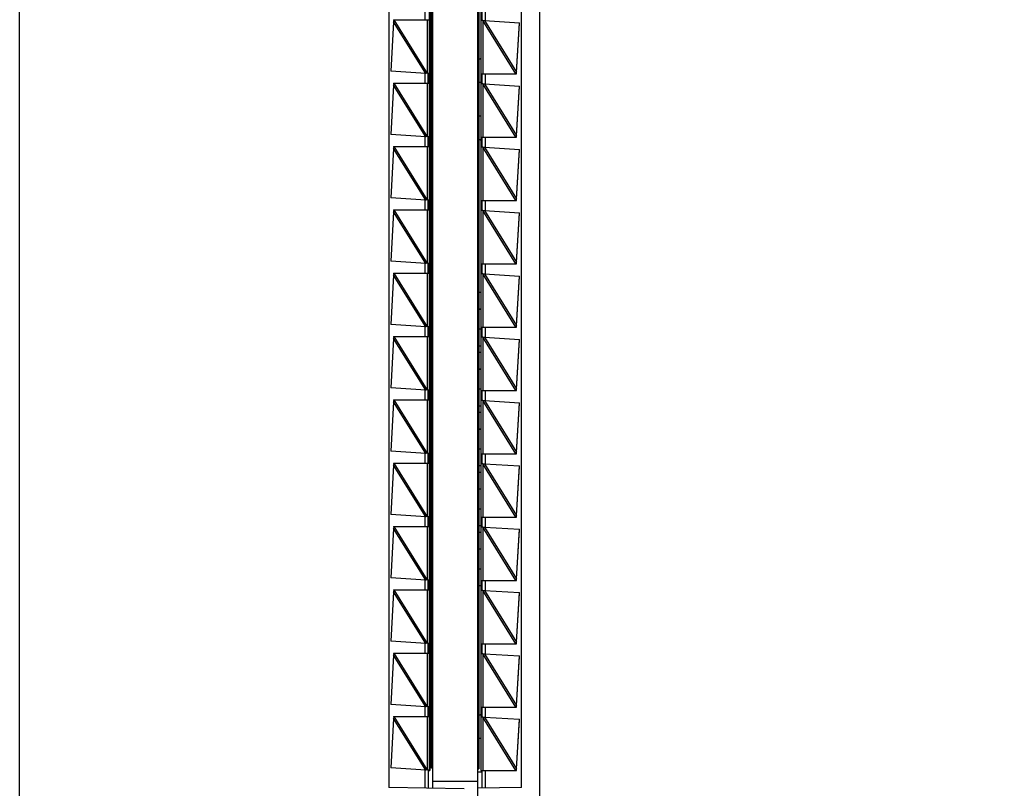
# Model space of a CAD drawing. Header units: inches. Extents: x 0 to 22, y 0 to 17.
# Tile 14 of 20: x 16.2 to 17.7, y 6.5 to 7.7. Entities that reach past the tile are written whole.
import ezdxf

# ---------------------------------------------------------------- set-up
doc = ezdxf.new("R2010")
doc.units = ezdxf.units.IN
doc.header["$LTSCALE"] = 1.21
doc.header["$MEASUREMENT"] = 0
doc.layers.get('0').update_dxf_attribs({"linetype": 'CONTINUOUS'})
doc.layers.add('DIMENSIONS', color=7, linetype='CONTINUOUS')
doc.styles.get("Standard").update_dxf_attribs({"font": 'txt', "width": 0.8})
doc.dimstyles.new('DIMSTYLE_2', dxfattribs={"dimtxt": 0.125, "dimasz": 0.18, "dimexe": 0.18, "dimexo": 0.0625, "dimgap": 0.09, "dimtad": 0, "dimtih": 1, "dimtoh": 1, "dimdec": 3, "dimzin": 4, "dimdsep": 46, "dimtxsty": 'STANDARD', "dimblk": '_FILLED', "dimblk1": '_FILLED', "dimblk2": '_FILLED', "dimcen": 0.09, "dimadec": 0, "dimazin": 0, "dimtp": 0.01, "dimtm": 0.01, "dimtfac": 1, "dimtdec": 3, "dimtofl": 0, "dimtmove": 0, "dimatfit": 3, "dimldrblk": '_FILLED', "dimfxl": 1, "dimtolj": 1, "dimtzin": 4, "dimarcsym": 0})

# ---------------------------------------------------------------- blocks, each defined once
blk = doc.blocks.new('*D3')
at = {"layer": 'DIMENSIONS', "color": 2, "linetype": 'CONTINUOUS'}
blk.add_line((16.5436, 10.6407), (17.6885, 10.6407), dxfattribs=at)
at = {"layer": 'DIMENSIONS', "color": 2, "linetype": 'CONTINUOUS', "insert": (17.751, 10.7032), "char_height": 0.125, "width": 1.425, "attachment_point": 1, "line_spacing_factor": 0.9}
blk.add_mtext('4.822{\\Ftxt.shx;\\W1.000000;\\H0.125000; }[122.48]', dxfattribs=at)
blk = doc.blocks.new('_FILLED')
at = {"color": 0, "linetype": 'BYBLOCK'}
blk.add_solid([(0, 0), (-1, 0.1736), (-1, -0.1736)], dxfattribs=at)
blk = doc.blocks.new('*D5')
at = {"layer": 'DIMENSIONS', "color": 2, "linetype": 'CONTINUOUS'}
blk.add_line((16.356, 10.8283), (16.356, 11.4502), dxfattribs=at)
at = {"layer": 'DIMENSIONS', "color": 2, "linetype": 'CONTINUOUS', "insert": (16.2935, 11.5127), "char_height": 0.125, "width": 1.225, "attachment_point": 1, "rotation": 90, "line_spacing_factor": 0.9}
blk.add_mtext('.502{\\Ftxt.shx;\\W1.000000;\\H0.125000; }[12.75]', dxfattribs=at)

msp = doc.modelspace()

# ---------------------------------------------------------------- linework, layer by layer
at = {"color": 7, "linetype": 'CONTINUOUS'}
for p, q in [((16.221, 5.8239), (16.221, 10.6354)), ((17.001, 10.6354), (17.001, 5.8239)), ((16.908, 10.0092), (16.908, 6.4502)), ((16.841, 6.5002), (16.841, 9.9592)), ((16.775, 9.958), (16.775, 6.5013)), ((16.974, 6.5013), (16.974, 9.958)), ((16.8367, 9.9327), (16.8367, 6.5267)), ((16.839, 6.5302), (16.839, 9.9302)), ((16.91, 9.9292), (16.91, 6.5292)), ((16.913, 9.9327), (16.913, 6.5267)), ((16.834, 7.6527), (16.834, 7.6536)), ((16.915, 7.6517), (16.915, 7.6667)), ((16.7822, 7.6498), (16.7778, 7.5758)), ((16.7821, 7.6527), (16.836, 7.6527)), ((16.7821, 7.6527), (16.7823, 7.6506)), ((16.7829, 7.6527), (16.7822, 7.6498)), ((16.7823, 7.6501), (16.7822, 7.6498)), ((16.8367, 7.6482), (16.839, 7.6482)), ((16.916, 7.6517), (16.913, 7.6517)), ((16.916, 7.6517), (16.9183, 7.652)), ((16.9183, 7.652), (16.9712, 7.6486)), ((16.9663, 7.5745), (16.9712, 7.6486)), ((16.9663, 7.5741), (16.9711, 7.648)), ((16.91, 7.5933), (16.913, 7.5953)), ((16.8306, 7.5723), (16.7778, 7.5758)), ((16.8329, 7.5727), (16.8306, 7.5723)), ((16.8329, 7.5727), (16.836, 7.5727)), ((16.834, 7.5718), (16.834, 7.5727)), ((16.834, 7.5586), (16.834, 7.5718)), ((16.834, 7.5717), (16.834, 7.5586)), ((16.913, 7.5717), (16.9665, 7.5717)), ((16.915, 7.5567), (16.915, 7.5717)), ((16.9656, 7.5717), (16.9663, 7.5745)), ((16.9663, 7.574), (16.9663, 7.5741)), ((16.9663, 7.5738), (16.9663, 7.574)), ((16.9665, 7.5717), (16.9663, 7.5738)), ((16.7822, 7.5548), (16.7778, 7.4808)), ((16.7821, 7.5577), (16.836, 7.5577)), ((16.7821, 7.5577), (16.7823, 7.5556)), ((16.7829, 7.5577), (16.7822, 7.5548)), ((16.7823, 7.5551), (16.7822, 7.5548)), ((16.834, 7.5577), (16.834, 7.5586)), ((16.913, 7.5587), (16.91, 7.5587)), ((16.916, 7.5567), (16.913, 7.5567)), ((16.916, 7.5567), (16.9183, 7.557)), ((16.9183, 7.557), (16.9712, 7.5536)), ((16.9663, 7.4795), (16.9712, 7.5536)), ((16.9663, 7.4791), (16.9711, 7.553)), ((16.91, 7.5087), (16.913, 7.5087)), ((16.8306, 7.4773), (16.7778, 7.4808)), ((16.8329, 7.4777), (16.8306, 7.4773)), ((16.8329, 7.4777), (16.836, 7.4777)), ((16.834, 7.4768), (16.834, 7.4777)), ((16.834, 7.4636), (16.834, 7.4768)), ((16.834, 7.4767), (16.834, 7.4636)), ((16.913, 7.4767), (16.9665, 7.4767)), ((16.915, 7.4617), (16.915, 7.4767)), ((16.9656, 7.4767), (16.9663, 7.4795)), ((16.9663, 7.479), (16.9663, 7.4791)), ((16.9663, 7.4788), (16.9663, 7.479)), ((16.9665, 7.4767), (16.9663, 7.4788)), ((16.7821, 7.4627), (16.836, 7.4627)), ((16.7821, 7.4627), (16.7823, 7.4606)), ((16.7829, 7.4627), (16.7822, 7.4598)), ((16.834, 7.4627), (16.834, 7.4636)), ((16.913, 7.4721), (16.91, 7.474)), ((16.916, 7.4617), (16.913, 7.4617)), ((16.916, 7.4617), (16.9183, 7.462)), ((16.9183, 7.462), (16.9712, 7.4586)), ((16.7822, 7.4598), (16.7778, 7.3858)), ((16.7823, 7.4601), (16.7822, 7.4598)), ((16.9663, 7.3845), (16.9712, 7.4586)), ((16.9663, 7.3841), (16.9711, 7.458)), ((16.8306, 7.3823), (16.7778, 7.3858)), ((16.8329, 7.3827), (16.8306, 7.3823)), ((16.8329, 7.3827), (16.836, 7.3827)), ((16.834, 7.3818), (16.834, 7.3827)), ((16.834, 7.3686), (16.834, 7.3818)), ((16.834, 7.3817), (16.834, 7.3686)), ((16.913, 7.3817), (16.9665, 7.3817)), ((16.915, 7.3667), (16.915, 7.3817)), ((16.9656, 7.3817), (16.9663, 7.3845)), ((16.9663, 7.384), (16.9663, 7.3841)), ((16.9663, 7.3838), (16.9663, 7.384)), ((16.9665, 7.3817), (16.9663, 7.3838)), ((16.7822, 7.3648), (16.7778, 7.2908)), ((16.7821, 7.3677), (16.836, 7.3677)), ((16.7821, 7.3677), (16.7823, 7.3656)), ((16.7829, 7.3677), (16.7822, 7.3648)), ((16.7823, 7.3651), (16.7822, 7.3648)), ((16.834, 7.3677), (16.834, 7.3686)), ((16.916, 7.3667), (16.913, 7.3667)), ((16.916, 7.3667), (16.9183, 7.367)), ((16.9183, 7.367), (16.9712, 7.3636)), ((16.9663, 7.2895), (16.9712, 7.3636)), ((16.9663, 7.2891), (16.9711, 7.363)), ((16.8306, 7.2873), (16.7778, 7.2908)), ((16.8329, 7.2877), (16.8306, 7.2873)), ((16.8329, 7.2877), (16.836, 7.2877)), ((16.834, 7.2868), (16.834, 7.2877)), ((16.834, 7.2736), (16.834, 7.2868)), ((16.834, 7.2867), (16.834, 7.2736)), ((16.913, 7.2867), (16.9665, 7.2867)), ((16.915, 7.2717), (16.915, 7.2867)), ((16.9656, 7.2867), (16.9663, 7.2895)), ((16.9663, 7.289), (16.9663, 7.2891)), ((16.9663, 7.2888), (16.9663, 7.289)), ((16.9665, 7.2867), (16.9663, 7.2888)), ((16.7822, 7.2698), (16.7778, 7.1958)), ((16.7821, 7.2727), (16.836, 7.2727)), ((16.7821, 7.2727), (16.7823, 7.2706)), ((16.7829, 7.2727), (16.7822, 7.2698)), ((16.7823, 7.2701), (16.7822, 7.2698)), ((16.834, 7.2727), (16.834, 7.2736)), ((16.916, 7.2717), (16.913, 7.2717)), ((16.916, 7.2717), (16.9183, 7.272)), ((16.9183, 7.272), (16.9712, 7.2686)), ((16.9663, 7.1945), (16.9712, 7.2686)), ((16.9663, 7.1941), (16.9711, 7.268)), ((16.91, 7.2443), (16.913, 7.2443)), ((16.91, 7.2442), (16.913, 7.2442)), ((16.91, 7.2192), (16.913, 7.2192)), ((16.91, 7.2191), (16.913, 7.2191)), ((16.8306, 7.1923), (16.7778, 7.1958)), ((16.8329, 7.1927), (16.8306, 7.1923)), ((16.8329, 7.1927), (16.836, 7.1927)), ((16.834, 7.1918), (16.834, 7.1927)), ((16.834, 7.1786), (16.834, 7.1918)), ((16.834, 7.1917), (16.834, 7.1786)), ((16.91, 7.1893), (16.913, 7.1893)), ((16.913, 7.1917), (16.9665, 7.1917)), ((16.915, 7.1767), (16.915, 7.1917)), ((16.9656, 7.1917), (16.9663, 7.1945)), ((16.9663, 7.194), (16.9663, 7.1941)), ((16.9663, 7.1938), (16.9663, 7.194)), ((16.9665, 7.1917), (16.9663, 7.1938)), ((16.7822, 7.1748), (16.7778, 7.1008)), ((16.7821, 7.1777), (16.836, 7.1777)), ((16.7821, 7.1777), (16.7823, 7.1756)), ((16.7829, 7.1777), (16.7822, 7.1748)), ((16.7823, 7.1751), (16.7822, 7.1748)), ((16.834, 7.1777), (16.834, 7.1786)), ((16.916, 7.1767), (16.913, 7.1767)), ((16.916, 7.1767), (16.9183, 7.177)), ((16.9183, 7.177), (16.9712, 7.1736)), ((16.9663, 7.0995), (16.9712, 7.1736)), ((16.9663, 7.0991), (16.9711, 7.173)), ((16.91, 7.1641), (16.913, 7.1641)), ((16.91, 7.1543), (16.913, 7.1543)), ((16.91, 7.1542), (16.913, 7.1542)), ((16.91, 7.1292), (16.913, 7.1292)), ((16.91, 7.1291), (16.913, 7.1291)), ((16.8306, 7.0973), (16.7778, 7.1008)), ((16.8329, 7.0977), (16.8306, 7.0973)), ((16.8329, 7.0977), (16.836, 7.0977)), ((16.834, 7.0968), (16.834, 7.0977)), ((16.834, 7.0836), (16.834, 7.0968)), ((16.834, 7.0967), (16.834, 7.0836)), ((16.91, 7.0993), (16.913, 7.0993)), ((16.913, 7.0967), (16.9665, 7.0967)), ((16.915, 7.0817), (16.915, 7.0967)), ((16.9656, 7.0967), (16.9663, 7.0995)), ((16.9663, 7.099), (16.9663, 7.0991)), ((16.9663, 7.0988), (16.9663, 7.099)), ((16.9665, 7.0967), (16.9663, 7.0988)), ((16.7822, 7.0798), (16.7778, 7.0058)), ((16.7821, 7.0827), (16.836, 7.0827)), ((16.7821, 7.0827), (16.7823, 7.0806)), ((16.7829, 7.0827), (16.7822, 7.0798)), ((16.7823, 7.0801), (16.7822, 7.0798)), ((16.834, 7.0827), (16.834, 7.0836)), ((16.916, 7.0817), (16.913, 7.0817)), ((16.916, 7.0817), (16.9183, 7.082)), ((16.9183, 7.082), (16.9712, 7.0786)), ((16.9663, 7.0045), (16.9712, 7.0786)), ((16.9663, 7.0041), (16.9711, 7.078)), ((16.91, 7.0741), (16.913, 7.0741)), ((16.91, 7.0643), (16.913, 7.0643)), ((16.91, 7.0642), (16.913, 7.0642)), ((16.91, 7.0392), (16.913, 7.0392)), ((16.91, 7.0391), (16.913, 7.0391)), ((16.8306, 7.0023), (16.7778, 7.0058)), ((16.91, 7.0093), (16.913, 7.0093)), ((16.9656, 7.0017), (16.9663, 7.0045)), ((16.9663, 7.004), (16.9663, 7.0041)), ((16.9663, 7.0038), (16.9663, 7.004)), ((16.9665, 7.0017), (16.9663, 7.0038)), ((16.8329, 7.0027), (16.8306, 7.0023)), ((16.8329, 7.0027), (16.836, 7.0027)), ((16.834, 7.0018), (16.834, 7.0027)), ((16.834, 6.9886), (16.834, 7.0018)), ((16.834, 7.0017), (16.834, 6.9886)), ((16.834, 6.9877), (16.834, 6.9886)), ((16.913, 7.0017), (16.9665, 7.0017)), ((16.915, 6.9867), (16.915, 7.0017)), ((16.7822, 6.9848), (16.7778, 6.9108)), ((16.7821, 6.9877), (16.836, 6.9877)), ((16.7821, 6.9877), (16.7823, 6.9856)), ((16.7829, 6.9877), (16.7822, 6.9848)), ((16.7823, 6.9851), (16.7822, 6.9848)), ((16.91, 6.9841), (16.913, 6.9841)), ((16.91, 6.9743), (16.913, 6.9743)), ((16.91, 6.9742), (16.913, 6.9742)), ((16.916, 6.9867), (16.913, 6.9867)), ((16.916, 6.9867), (16.9183, 6.987)), ((16.9183, 6.987), (16.9712, 6.9836)), ((16.9663, 6.9095), (16.9712, 6.9836)), ((16.9663, 6.9091), (16.9711, 6.983)), ((16.91, 6.9492), (16.913, 6.9492)), ((16.91, 6.9491), (16.913, 6.9491)), ((16.91, 6.9193), (16.913, 6.9193)), ((16.8306, 6.9073), (16.7778, 6.9108)), ((16.8329, 6.9077), (16.8306, 6.9073)), ((16.8329, 6.9077), (16.836, 6.9077)), ((16.834, 6.9068), (16.834, 6.9077)), ((16.834, 6.8936), (16.834, 6.9068)), ((16.834, 6.9067), (16.834, 6.8936)), ((16.913, 6.9067), (16.9665, 6.9067)), ((16.915, 6.8917), (16.915, 6.9067)), ((16.9656, 6.9067), (16.9663, 6.9095)), ((16.9663, 6.909), (16.9663, 6.9091)), ((16.9663, 6.9088), (16.9663, 6.909)), ((16.9665, 6.9067), (16.9663, 6.9088)), ((16.7822, 6.8898), (16.7778, 6.8158)), ((16.7821, 6.8927), (16.836, 6.8927)), ((16.7821, 6.8927), (16.7823, 6.8906)), ((16.7829, 6.8927), (16.7822, 6.8898)), ((16.7823, 6.8901), (16.7822, 6.8898)), ((16.834, 6.8927), (16.834, 6.8936)), ((16.91, 6.8941), (16.913, 6.8941)), ((16.916, 6.8917), (16.913, 6.8917)), ((16.916, 6.8917), (16.9183, 6.892)), ((16.9183, 6.892), (16.9712, 6.8886)), ((16.9663, 6.8145), (16.9712, 6.8886)), ((16.9663, 6.8141), (16.9711, 6.888)), ((16.91, 6.8843), (16.913, 6.8843)), ((16.91, 6.8842), (16.913, 6.8842)), ((16.91, 6.8592), (16.913, 6.8592)), ((16.91, 6.8591), (16.913, 6.8591)), ((16.91, 6.8293), (16.913, 6.8293)), ((16.8306, 6.8123), (16.7778, 6.8158)), ((16.8329, 6.8127), (16.8306, 6.8123)), ((16.8329, 6.8127), (16.836, 6.8127)), ((16.834, 6.8118), (16.834, 6.8127)), ((16.834, 6.7986), (16.834, 6.8118)), ((16.834, 6.8117), (16.834, 6.7986)), ((16.913, 6.8117), (16.9665, 6.8117)), ((16.915, 6.7967), (16.915, 6.8117)), ((16.9656, 6.8117), (16.9663, 6.8145)), ((16.9663, 6.814), (16.9663, 6.8141)), ((16.9663, 6.8138), (16.9663, 6.814)), ((16.9665, 6.8117), (16.9663, 6.8138)), ((16.7821, 6.7977), (16.836, 6.7977)), ((16.7821, 6.7977), (16.7823, 6.7956)), ((16.7829, 6.7977), (16.7822, 6.7948)), ((16.834, 6.7977), (16.834, 6.7986)), ((16.91, 6.8041), (16.913, 6.8041)), ((16.916, 6.7967), (16.913, 6.7967)), ((16.916, 6.7967), (16.9183, 6.797)), ((16.9183, 6.797), (16.9712, 6.7936)), ((16.7822, 6.7948), (16.7778, 6.7208)), ((16.7823, 6.7951), (16.7822, 6.7948)), ((16.9663, 6.7195), (16.9712, 6.7936)), ((16.9663, 6.7191), (16.9711, 6.793)), ((16.8306, 6.7173), (16.7778, 6.7208)), ((16.8329, 6.7177), (16.8306, 6.7173)), ((16.8329, 6.7177), (16.836, 6.7177)), ((16.834, 6.7168), (16.834, 6.7177)), ((16.834, 6.7036), (16.834, 6.7168)), ((16.834, 6.7167), (16.834, 6.7036)), ((16.913, 6.7167), (16.9665, 6.7167)), ((16.915, 6.7017), (16.915, 6.7167)), ((16.9656, 6.7167), (16.9663, 6.7195)), ((16.9663, 6.719), (16.9663, 6.7191)), ((16.9663, 6.7188), (16.9663, 6.719)), ((16.9665, 6.7167), (16.9663, 6.7188)), ((16.7822, 6.6998), (16.7778, 6.6258)), ((16.7821, 6.7027), (16.836, 6.7027)), ((16.7821, 6.7027), (16.7823, 6.7006)), ((16.7829, 6.7027), (16.7822, 6.6998)), ((16.7823, 6.7001), (16.7822, 6.6998)), ((16.834, 6.7027), (16.834, 6.7036)), ((16.916, 6.7017), (16.913, 6.7017)), ((16.916, 6.7017), (16.9183, 6.702)), ((16.9183, 6.702), (16.9712, 6.6986)), ((16.9663, 6.6245), (16.9712, 6.6986)), ((16.9663, 6.6241), (16.9711, 6.698)), ((16.8306, 6.6223), (16.7778, 6.6258)), ((16.8329, 6.6227), (16.8306, 6.6223)), ((16.8329, 6.6227), (16.836, 6.6227)), ((16.834, 6.6218), (16.834, 6.6227)), ((16.834, 6.6086), (16.834, 6.6218)), ((16.834, 6.6217), (16.834, 6.6086)), ((16.913, 6.6217), (16.9665, 6.6217)), ((16.915, 6.6067), (16.915, 6.6217)), ((16.9656, 6.6217), (16.9663, 6.6245)), ((16.9663, 6.624), (16.9663, 6.6241)), ((16.9663, 6.6238), (16.9663, 6.624)), ((16.9665, 6.6217), (16.9663, 6.6238)), ((16.7822, 6.6048), (16.7778, 6.5308)), ((16.7821, 6.6077), (16.836, 6.6077)), ((16.7821, 6.6077), (16.7823, 6.6056)), ((16.7829, 6.6077), (16.7822, 6.6048)), ((16.7823, 6.6051), (16.7822, 6.6048)), ((16.834, 6.6077), (16.834, 6.6086)), ((16.91, 6.6093), (16.913, 6.6113)), ((16.916, 6.6067), (16.913, 6.6067)), ((16.916, 6.6067), (16.9183, 6.607)), ((16.9183, 6.607), (16.9712, 6.6036)), ((16.9663, 6.5295), (16.9712, 6.6036)), ((16.9663, 6.5291), (16.9711, 6.603)), ((16.913, 6.5747), (16.91, 6.5747)), ((16.8306, 6.5273), (16.7778, 6.5308)), ((16.8329, 6.5277), (16.8306, 6.5273)), ((16.8329, 6.5277), (16.836, 6.5277)), ((16.834, 6.5268), (16.834, 6.5277)), ((16.834, 6.5267), (16.8367, 6.5267)), ((16.834, 6.5267), (16.834, 6.5003)), ((16.836, 6.5267), (16.836, 6.5277)), ((16.841, 6.5302), (16.839, 6.5302)), ((16.908, 6.5292), (16.91, 6.5292)), ((16.908, 6.5247), (16.915, 6.5247)), ((16.913, 6.5267), (16.9665, 6.5267)), ((16.915, 6.5003), (16.915, 6.5267)), ((16.9656, 6.5267), (16.9663, 6.5295)), ((16.9663, 6.529), (16.9663, 6.5291)), ((16.9663, 6.5288), (16.9663, 6.529)), ((16.9665, 6.5267), (16.9663, 6.5288)), ((16.8881, 6.4994), (16.775, 6.5013)), ((16.908, 6.5102), (16.841, 6.5102)), ((16.974, 6.5013), (16.908, 6.5002))]:
    msp.add_line(p, q, dxfattribs=at)
at = {"color": 9, "linetype": 'CONTINUOUS'}
for p, q in [((16.8291, 7.6674), (16.8291, 7.6527)), ((16.92, 7.6519), (16.92, 7.6667)), ((16.8306, 7.5723), (16.7822, 7.6498)), ((16.833, 7.5725), (16.7829, 7.6527)), ((16.833, 7.5725), (16.833, 7.6527)), ((16.836, 7.5727), (16.836, 7.6527)), ((16.9656, 7.5717), (16.9159, 7.6518)), ((16.9159, 7.6518), (16.9159, 7.5717)), ((16.9183, 7.652), (16.9663, 7.5745)), ((16.8291, 7.5724), (16.8291, 7.5577)), ((16.92, 7.5569), (16.92, 7.5717)), ((16.8306, 7.4773), (16.7822, 7.5548)), ((16.833, 7.4775), (16.7829, 7.5577)), ((16.833, 7.4775), (16.833, 7.5577)), ((16.836, 7.4777), (16.836, 7.5577)), ((16.9656, 7.4767), (16.9159, 7.5568)), ((16.9159, 7.5568), (16.9159, 7.4767)), ((16.9183, 7.557), (16.9663, 7.4795)), ((16.8291, 7.4774), (16.8291, 7.4627)), ((16.92, 7.4619), (16.92, 7.4767)), ((16.833, 7.3825), (16.7829, 7.4627)), ((16.833, 7.3825), (16.833, 7.4627)), ((16.836, 7.3827), (16.836, 7.4627)), ((16.9656, 7.3817), (16.9159, 7.4618)), ((16.9159, 7.4618), (16.9159, 7.3817)), ((16.9183, 7.462), (16.9663, 7.3845)), ((16.8306, 7.3823), (16.7822, 7.4598)), ((16.8291, 7.3824), (16.8291, 7.3677)), ((16.92, 7.3669), (16.92, 7.3817)), ((16.8306, 7.2873), (16.7822, 7.3648)), ((16.833, 7.2875), (16.7829, 7.3677)), ((16.833, 7.2875), (16.833, 7.3677)), ((16.836, 7.2877), (16.836, 7.3677)), ((16.9656, 7.2867), (16.9159, 7.3668)), ((16.9159, 7.3668), (16.9159, 7.2867)), ((16.9183, 7.367), (16.9663, 7.2895)), ((16.8291, 7.2874), (16.8291, 7.2727)), ((16.92, 7.2719), (16.92, 7.2867)), ((16.8306, 7.1923), (16.7822, 7.2698)), ((16.833, 7.1925), (16.7829, 7.2727)), ((16.833, 7.1925), (16.833, 7.2727)), ((16.836, 7.1927), (16.836, 7.2727)), ((16.9656, 7.1917), (16.9159, 7.2718)), ((16.9159, 7.2718), (16.9159, 7.1917)), ((16.9183, 7.272), (16.9663, 7.1945)), ((16.8291, 7.1924), (16.8291, 7.1777)), ((16.92, 7.1769), (16.92, 7.1917)), ((16.8306, 7.0973), (16.7822, 7.1748)), ((16.833, 7.0975), (16.7829, 7.1777)), ((16.833, 7.0975), (16.833, 7.1777)), ((16.836, 7.0977), (16.836, 7.1777)), ((16.9656, 7.0967), (16.9159, 7.1768)), ((16.9159, 7.1768), (16.9159, 7.0967)), ((16.9183, 7.177), (16.9663, 7.0995)), ((16.8291, 7.0974), (16.8291, 7.0827)), ((16.92, 7.0819), (16.92, 7.0967)), ((16.8306, 7.0023), (16.7822, 7.0798)), ((16.833, 7.0025), (16.7829, 7.0827)), ((16.833, 7.0025), (16.833, 7.0827)), ((16.836, 7.0027), (16.836, 7.0827)), ((16.9656, 7.0017), (16.9159, 7.0818)), ((16.9159, 7.0818), (16.9159, 7.0017)), ((16.9183, 7.082), (16.9663, 7.0045)), ((16.8291, 7.0024), (16.8291, 6.9877)), ((16.92, 6.9869), (16.92, 7.0017)), ((16.8306, 6.9073), (16.7822, 6.9848)), ((16.833, 6.9075), (16.7829, 6.9877)), ((16.833, 6.9075), (16.833, 6.9877)), ((16.836, 6.9077), (16.836, 6.9877)), ((16.9656, 6.9067), (16.9159, 6.9868)), ((16.9159, 6.9868), (16.9159, 6.9067)), ((16.9183, 6.987), (16.9663, 6.9095)), ((16.8291, 6.9074), (16.8291, 6.8927)), ((16.92, 6.8919), (16.92, 6.9067)), ((16.8306, 6.8123), (16.7822, 6.8898)), ((16.833, 6.8125), (16.7829, 6.8927)), ((16.833, 6.8125), (16.833, 6.8927)), ((16.836, 6.8127), (16.836, 6.8927)), ((16.9656, 6.8117), (16.9159, 6.8918)), ((16.9159, 6.8918), (16.9159, 6.8117)), ((16.9183, 6.892), (16.9663, 6.8145)), ((16.8291, 6.8124), (16.8291, 6.7977)), ((16.92, 6.7969), (16.92, 6.8117)), ((16.833, 6.7175), (16.7829, 6.7977)), ((16.833, 6.7175), (16.833, 6.7977)), ((16.836, 6.7177), (16.836, 6.7977)), ((16.9656, 6.7167), (16.9159, 6.7968)), ((16.9159, 6.7968), (16.9159, 6.7167)), ((16.9183, 6.797), (16.9663, 6.7195)), ((16.8306, 6.7173), (16.7822, 6.7948)), ((16.8291, 6.7174), (16.8291, 6.7027)), ((16.92, 6.7019), (16.92, 6.7167)), ((16.8306, 6.6223), (16.7822, 6.6998)), ((16.833, 6.6225), (16.7829, 6.7027)), ((16.833, 6.6225), (16.833, 6.7027)), ((16.836, 6.6227), (16.836, 6.7027)), ((16.9656, 6.6217), (16.9159, 6.7018)), ((16.9159, 6.7018), (16.9159, 6.6217)), ((16.9183, 6.702), (16.9663, 6.6245)), ((16.8291, 6.6224), (16.8291, 6.6077)), ((16.92, 6.6069), (16.92, 6.6217)), ((16.8306, 6.5273), (16.7822, 6.6048)), ((16.833, 6.5275), (16.7829, 6.6077)), ((16.833, 6.5275), (16.833, 6.6077)), ((16.836, 6.5277), (16.836, 6.6077)), ((16.9656, 6.5267), (16.9159, 6.6068)), ((16.9159, 6.6068), (16.9159, 6.5267)), ((16.9183, 6.607), (16.9663, 6.5295)), ((16.8291, 6.5274), (16.8291, 6.5004)), ((16.92, 6.5004), (16.92, 6.5267))]:
    msp.add_line(p, q, dxfattribs=at)
at = {"color": 7, "linetype": 'CONTINUOUS'}
for points in [[(16.7823, 7.6506), (16.7823, 7.6504), (16.7823, 7.6501)], [(16.7823, 7.5556), (16.7823, 7.5554), (16.7823, 7.5551)], [(16.7823, 7.4606), (16.7823, 7.4604), (16.7823, 7.4601)], [(16.7823, 7.3656), (16.7823, 7.3654), (16.7823, 7.3651)], [(16.7823, 7.2706), (16.7823, 7.2704), (16.7823, 7.2701)], [(16.7823, 7.1756), (16.7823, 7.1754), (16.7823, 7.1751)], [(16.7823, 7.0806), (16.7823, 7.0804), (16.7823, 7.0801)], [(16.7823, 6.9856), (16.7823, 6.9854), (16.7823, 6.9851)], [(16.7823, 6.8906), (16.7823, 6.8904), (16.7823, 6.8901)], [(16.7823, 6.7956), (16.7823, 6.7954), (16.7823, 6.7951)], [(16.7823, 6.7006), (16.7823, 6.7004), (16.7823, 6.7001)], [(16.7823, 6.6056), (16.7823, 6.6054), (16.7823, 6.6051)]]:
    msp.add_lwpolyline(points, dxfattribs=at)
for points, knots in [([(16.836, 7.6527), (16.836, 7.6527), (16.836, 7.6527), (16.836, 7.6527), (16.836, 7.6527), (16.836, 7.6527), (16.836, 7.6527), (16.836, 7.6527), (16.836, 7.6528), (16.836, 7.6528), (16.836, 7.6529), (16.836, 7.653), (16.836, 7.6531), (16.836, 7.6532), (16.836, 7.6534), (16.836, 7.6536), (16.836, 7.6537), (16.8361, 7.654), (16.8361, 7.6544), (16.8361, 7.6549), (16.8361, 7.6554), (16.8361, 7.656), (16.8361, 7.6566), (16.8361, 7.6573), (16.8361, 7.658), (16.8361, 7.659), (16.8361, 7.6602), (16.8361, 7.6614), (16.8361, 7.6623), (16.8361, 7.663), (16.8361, 7.6637), (16.8361, 7.6643), (16.8361, 7.6649), (16.8361, 7.6655), (16.8361, 7.666), (16.8361, 7.6663), (16.836, 7.6666), (16.836, 7.6668), (16.836, 7.6669), (16.836, 7.6671), (16.836, 7.6672), (16.836, 7.6673), (16.836, 7.6674), (16.836, 7.6675), (16.836, 7.6676), (16.836, 7.6676), (16.836, 7.6676), (16.836, 7.6677), (16.836, 7.6677), (16.836, 7.6677), (16.836, 7.6677), (16.836, 7.6677), (16.836, 7.6677)], [0, 0, 0, 0, 0.000262, 0.000478, 0.000762, 0.001117, 0.001544, 0.002618, 0.005649, 0.009863, 0.015252, 0.021806, 0.029509, 0.038344, 0.04829, 0.059322, 0.071416, 0.084541, 0.113757, 0.146691, 0.183026, 0.222412, 0.26447, 0.308796, 0.354963, 0.402526, 0.5, 0.597474, 0.645037, 0.691204, 0.73553, 0.777588, 0.816974, 0.853309, 0.886243, 0.915459, 0.928584, 0.940678, 0.95171, 0.961656, 0.970491, 0.978194, 0.984748, 0.990137, 0.994351, 0.997382, 0.998456, 0.998883, 0.999238, 0.999522, 0.999738, 1, 1, 1, 1]), ([(16.836, 7.5577), (16.836, 7.5577), (16.836, 7.5577), (16.836, 7.5577), (16.836, 7.5577), (16.836, 7.5577), (16.836, 7.5577), (16.836, 7.5577), (16.836, 7.5578), (16.836, 7.5578), (16.836, 7.5579), (16.836, 7.558), (16.836, 7.5581), (16.836, 7.5582), (16.836, 7.5584), (16.836, 7.5586), (16.836, 7.5587), (16.8361, 7.559), (16.8361, 7.5594), (16.8361, 7.5599), (16.8361, 7.5604), (16.8361, 7.561), (16.8361, 7.5616), (16.8361, 7.5623), (16.8361, 7.563), (16.8361, 7.564), (16.8361, 7.5652), (16.8361, 7.5664), (16.8361, 7.5673), (16.8361, 7.568), (16.8361, 7.5687), (16.8361, 7.5693), (16.8361, 7.5699), (16.8361, 7.5705), (16.8361, 7.571), (16.8361, 7.5713), (16.836, 7.5716), (16.836, 7.5718), (16.836, 7.5719), (16.836, 7.5721), (16.836, 7.5722), (16.836, 7.5723), (16.836, 7.5724), (16.836, 7.5725), (16.836, 7.5726), (16.836, 7.5726), (16.836, 7.5726), (16.836, 7.5727), (16.836, 7.5727), (16.836, 7.5727), (16.836, 7.5727), (16.836, 7.5727), (16.836, 7.5727)], [0, 0, 0, 0, 0.000262, 0.000478, 0.000762, 0.001117, 0.001544, 0.002618, 0.005649, 0.009863, 0.015252, 0.021806, 0.029509, 0.038344, 0.04829, 0.059322, 0.071416, 0.084541, 0.113757, 0.146691, 0.183026, 0.222412, 0.26447, 0.308796, 0.354963, 0.402526, 0.5, 0.597474, 0.645037, 0.691204, 0.73553, 0.777588, 0.816974, 0.853309, 0.886243, 0.915459, 0.928584, 0.940678, 0.95171, 0.961656, 0.970491, 0.978194, 0.984748, 0.990137, 0.994351, 0.997382, 0.998456, 0.998883, 0.999238, 0.999522, 0.999738, 1, 1, 1, 1]), ([(16.836, 7.4627), (16.836, 7.4627), (16.836, 7.4627), (16.836, 7.4627), (16.836, 7.4627), (16.836, 7.4627), (16.836, 7.4627), (16.836, 7.4627), (16.836, 7.4628), (16.836, 7.4628), (16.836, 7.4629), (16.836, 7.463), (16.836, 7.4631), (16.836, 7.4632), (16.836, 7.4634), (16.836, 7.4636), (16.836, 7.4637), (16.8361, 7.464), (16.8361, 7.4644), (16.8361, 7.4649), (16.8361, 7.4654), (16.8361, 7.466), (16.8361, 7.4666), (16.8361, 7.4673), (16.8361, 7.468), (16.8361, 7.469), (16.8361, 7.4702), (16.8361, 7.4714), (16.8361, 7.4723), (16.8361, 7.473), (16.8361, 7.4737), (16.8361, 7.4743), (16.8361, 7.4749), (16.8361, 7.4755), (16.8361, 7.476), (16.8361, 7.4763), (16.836, 7.4766), (16.836, 7.4768), (16.836, 7.4769), (16.836, 7.4771), (16.836, 7.4772), (16.836, 7.4773), (16.836, 7.4774), (16.836, 7.4775), (16.836, 7.4776), (16.836, 7.4776), (16.836, 7.4776), (16.836, 7.4777), (16.836, 7.4777), (16.836, 7.4777), (16.836, 7.4777), (16.836, 7.4777), (16.836, 7.4777)], [0, 0, 0, 0, 0.000262, 0.000478, 0.000762, 0.001117, 0.001544, 0.002618, 0.005649, 0.009863, 0.015252, 0.021806, 0.029509, 0.038344, 0.04829, 0.059322, 0.071416, 0.084541, 0.113757, 0.146691, 0.183026, 0.222412, 0.26447, 0.308796, 0.354963, 0.402526, 0.5, 0.597474, 0.645037, 0.691204, 0.73553, 0.777588, 0.816974, 0.853309, 0.886243, 0.915459, 0.928584, 0.940678, 0.95171, 0.961656, 0.970491, 0.978194, 0.984748, 0.990137, 0.994351, 0.997382, 0.998456, 0.998883, 0.999238, 0.999522, 0.999738, 1, 1, 1, 1]), ([(16.836, 7.3677), (16.836, 7.3677), (16.836, 7.3677), (16.836, 7.3677), (16.836, 7.3677), (16.836, 7.3677), (16.836, 7.3677), (16.836, 7.3677), (16.836, 7.3678), (16.836, 7.3678), (16.836, 7.3679), (16.836, 7.368), (16.836, 7.3681), (16.836, 7.3682), (16.836, 7.3684), (16.836, 7.3686), (16.836, 7.3687), (16.8361, 7.369), (16.8361, 7.3694), (16.8361, 7.3699), (16.8361, 7.3704), (16.8361, 7.371), (16.8361, 7.3716), (16.8361, 7.3723), (16.8361, 7.373), (16.8361, 7.374), (16.8361, 7.3752), (16.8361, 7.3764), (16.8361, 7.3773), (16.8361, 7.378), (16.8361, 7.3787), (16.8361, 7.3793), (16.8361, 7.3799), (16.8361, 7.3805), (16.8361, 7.381), (16.8361, 7.3813), (16.836, 7.3816), (16.836, 7.3818), (16.836, 7.3819), (16.836, 7.3821), (16.836, 7.3822), (16.836, 7.3823), (16.836, 7.3824), (16.836, 7.3825), (16.836, 7.3826), (16.836, 7.3826), (16.836, 7.3826), (16.836, 7.3827), (16.836, 7.3827), (16.836, 7.3827), (16.836, 7.3827), (16.836, 7.3827), (16.836, 7.3827)], [0, 0, 0, 0, 0.000262, 0.000478, 0.000762, 0.001117, 0.001544, 0.002618, 0.005649, 0.009863, 0.015252, 0.021806, 0.029509, 0.038344, 0.04829, 0.059322, 0.071416, 0.084541, 0.113757, 0.146691, 0.183026, 0.222412, 0.26447, 0.308796, 0.354963, 0.402526, 0.5, 0.597474, 0.645037, 0.691204, 0.73553, 0.777588, 0.816974, 0.853309, 0.886243, 0.915459, 0.928584, 0.940678, 0.95171, 0.961656, 0.970491, 0.978194, 0.984748, 0.990137, 0.994351, 0.997382, 0.998456, 0.998883, 0.999238, 0.999522, 0.999738, 1, 1, 1, 1]), ([(16.836, 7.2727), (16.836, 7.2727), (16.836, 7.2727), (16.836, 7.2727), (16.836, 7.2727), (16.836, 7.2727), (16.836, 7.2727), (16.836, 7.2727), (16.836, 7.2728), (16.836, 7.2728), (16.836, 7.2729), (16.836, 7.273), (16.836, 7.2731), (16.836, 7.2732), (16.836, 7.2734), (16.836, 7.2736), (16.836, 7.2737), (16.8361, 7.274), (16.8361, 7.2744), (16.8361, 7.2749), (16.8361, 7.2754), (16.8361, 7.276), (16.8361, 7.2766), (16.8361, 7.2773), (16.8361, 7.278), (16.8361, 7.279), (16.8361, 7.2802), (16.8361, 7.2814), (16.8361, 7.2823), (16.8361, 7.283), (16.8361, 7.2837), (16.8361, 7.2843), (16.8361, 7.2849), (16.8361, 7.2855), (16.8361, 7.286), (16.8361, 7.2863), (16.836, 7.2866), (16.836, 7.2868), (16.836, 7.2869), (16.836, 7.2871), (16.836, 7.2872), (16.836, 7.2873), (16.836, 7.2874), (16.836, 7.2875), (16.836, 7.2876), (16.836, 7.2876), (16.836, 7.2876), (16.836, 7.2877), (16.836, 7.2877), (16.836, 7.2877), (16.836, 7.2877), (16.836, 7.2877), (16.836, 7.2877)], [0, 0, 0, 0, 0.000262, 0.000478, 0.000762, 0.001117, 0.001544, 0.002618, 0.005649, 0.009863, 0.015252, 0.021806, 0.029509, 0.038344, 0.04829, 0.059322, 0.071416, 0.084541, 0.113757, 0.146691, 0.183026, 0.222412, 0.26447, 0.308796, 0.354963, 0.402526, 0.5, 0.597474, 0.645037, 0.691204, 0.73553, 0.777588, 0.816974, 0.853309, 0.886243, 0.915459, 0.928584, 0.940678, 0.95171, 0.961656, 0.970491, 0.978194, 0.984748, 0.990137, 0.994351, 0.997382, 0.998456, 0.998883, 0.999238, 0.999522, 0.999738, 1, 1, 1, 1]), ([(16.836, 7.1777), (16.836, 7.1777), (16.836, 7.1777), (16.836, 7.1777), (16.836, 7.1777), (16.836, 7.1777), (16.836, 7.1777), (16.836, 7.1777), (16.836, 7.1778), (16.836, 7.1778), (16.836, 7.1779), (16.836, 7.178), (16.836, 7.1781), (16.836, 7.1782), (16.836, 7.1784), (16.836, 7.1786), (16.836, 7.1787), (16.8361, 7.179), (16.8361, 7.1794), (16.8361, 7.1799), (16.8361, 7.1804), (16.8361, 7.181), (16.8361, 7.1816), (16.8361, 7.1823), (16.8361, 7.183), (16.8361, 7.184), (16.8361, 7.1852), (16.8361, 7.1864), (16.8361, 7.1873), (16.8361, 7.188), (16.8361, 7.1887), (16.8361, 7.1893), (16.8361, 7.1899), (16.8361, 7.1905), (16.8361, 7.191), (16.8361, 7.1913), (16.836, 7.1916), (16.836, 7.1918), (16.836, 7.1919), (16.836, 7.1921), (16.836, 7.1922), (16.836, 7.1923), (16.836, 7.1924), (16.836, 7.1925), (16.836, 7.1926), (16.836, 7.1926), (16.836, 7.1926), (16.836, 7.1927), (16.836, 7.1927), (16.836, 7.1927), (16.836, 7.1927), (16.836, 7.1927), (16.836, 7.1927)], [0, 0, 0, 0, 0.000262, 0.000478, 0.000762, 0.001117, 0.001544, 0.002618, 0.005649, 0.009863, 0.015252, 0.021806, 0.029509, 0.038344, 0.04829, 0.059322, 0.071416, 0.084541, 0.113757, 0.146691, 0.183026, 0.222412, 0.26447, 0.308796, 0.354963, 0.402526, 0.5, 0.597474, 0.645037, 0.691204, 0.73553, 0.777588, 0.816974, 0.853309, 0.886243, 0.915459, 0.928584, 0.940678, 0.95171, 0.961656, 0.970491, 0.978194, 0.984748, 0.990137, 0.994351, 0.997382, 0.998456, 0.998883, 0.999238, 0.999522, 0.999738, 1, 1, 1, 1]), ([(16.836, 7.0827), (16.836, 7.0827), (16.836, 7.0827), (16.836, 7.0827), (16.836, 7.0827), (16.836, 7.0827), (16.836, 7.0827), (16.836, 7.0827), (16.836, 7.0828), (16.836, 7.0828), (16.836, 7.0829), (16.836, 7.083), (16.836, 7.0831), (16.836, 7.0832), (16.836, 7.0834), (16.836, 7.0836), (16.836, 7.0837), (16.8361, 7.084), (16.8361, 7.0844), (16.8361, 7.0849), (16.8361, 7.0854), (16.8361, 7.086), (16.8361, 7.0866), (16.8361, 7.0873), (16.8361, 7.088), (16.8361, 7.089), (16.8361, 7.0902), (16.8361, 7.0914), (16.8361, 7.0923), (16.8361, 7.093), (16.8361, 7.0937), (16.8361, 7.0943), (16.8361, 7.0949), (16.8361, 7.0955), (16.8361, 7.096), (16.8361, 7.0963), (16.836, 7.0966), (16.836, 7.0968), (16.836, 7.0969), (16.836, 7.0971), (16.836, 7.0972), (16.836, 7.0973), (16.836, 7.0974), (16.836, 7.0975), (16.836, 7.0976), (16.836, 7.0976), (16.836, 7.0976), (16.836, 7.0977), (16.836, 7.0977), (16.836, 7.0977), (16.836, 7.0977), (16.836, 7.0977), (16.836, 7.0977)], [0, 0, 0, 0, 0.000262, 0.000478, 0.000762, 0.001117, 0.001544, 0.002618, 0.005649, 0.009863, 0.015252, 0.021806, 0.029509, 0.038344, 0.04829, 0.059322, 0.071416, 0.084541, 0.113757, 0.146691, 0.183026, 0.222412, 0.26447, 0.308796, 0.354963, 0.402526, 0.5, 0.597474, 0.645037, 0.691204, 0.73553, 0.777588, 0.816974, 0.853309, 0.886243, 0.915459, 0.928584, 0.940678, 0.95171, 0.961656, 0.970491, 0.978194, 0.984748, 0.990137, 0.994351, 0.997382, 0.998456, 0.998883, 0.999238, 0.999522, 0.999738, 1, 1, 1, 1]), ([(16.836, 6.9877), (16.836, 6.9877), (16.836, 6.9877), (16.836, 6.9877), (16.836, 6.9877), (16.836, 6.9877), (16.836, 6.9877), (16.836, 6.9877), (16.836, 6.9878), (16.836, 6.9878), (16.836, 6.9879), (16.836, 6.988), (16.836, 6.9881), (16.836, 6.9882), (16.836, 6.9884), (16.836, 6.9886), (16.836, 6.9887), (16.8361, 6.989), (16.8361, 6.9894), (16.8361, 6.9899), (16.8361, 6.9904), (16.8361, 6.991), (16.8361, 6.9916), (16.8361, 6.9923), (16.8361, 6.993), (16.8361, 6.994), (16.8361, 6.9952), (16.8361, 6.9964), (16.8361, 6.9973), (16.8361, 6.998), (16.8361, 6.9987), (16.8361, 6.9993), (16.8361, 6.9999), (16.8361, 7.0005), (16.8361, 7.001), (16.8361, 7.0013), (16.836, 7.0016), (16.836, 7.0018), (16.836, 7.0019), (16.836, 7.0021), (16.836, 7.0022), (16.836, 7.0023), (16.836, 7.0024), (16.836, 7.0025), (16.836, 7.0026), (16.836, 7.0026), (16.836, 7.0026), (16.836, 7.0027), (16.836, 7.0027), (16.836, 7.0027), (16.836, 7.0027), (16.836, 7.0027), (16.836, 7.0027)], [0, 0, 0, 0, 0.000262, 0.000478, 0.000762, 0.001117, 0.001544, 0.002618, 0.005649, 0.009863, 0.015252, 0.021806, 0.029509, 0.038344, 0.04829, 0.059322, 0.071416, 0.084541, 0.113757, 0.146691, 0.183026, 0.222412, 0.26447, 0.308796, 0.354963, 0.402526, 0.5, 0.597474, 0.645037, 0.691204, 0.73553, 0.777588, 0.816974, 0.853309, 0.886243, 0.915459, 0.928584, 0.940678, 0.95171, 0.961656, 0.970491, 0.978194, 0.984748, 0.990137, 0.994351, 0.997382, 0.998456, 0.998883, 0.999238, 0.999522, 0.999738, 1, 1, 1, 1]), ([(16.836, 6.8927), (16.836, 6.8927), (16.836, 6.8927), (16.836, 6.8927), (16.836, 6.8927), (16.836, 6.8927), (16.836, 6.8927), (16.836, 6.8927), (16.836, 6.8928), (16.836, 6.8928), (16.836, 6.8929), (16.836, 6.893), (16.836, 6.8931), (16.836, 6.8932), (16.836, 6.8934), (16.836, 6.8936), (16.836, 6.8937), (16.8361, 6.894), (16.8361, 6.8944), (16.8361, 6.8949), (16.8361, 6.8954), (16.8361, 6.896), (16.8361, 6.8966), (16.8361, 6.8973), (16.8361, 6.898), (16.8361, 6.899), (16.8361, 6.9002), (16.8361, 6.9014), (16.8361, 6.9023), (16.8361, 6.903), (16.8361, 6.9037), (16.8361, 6.9043), (16.8361, 6.9049), (16.8361, 6.9055), (16.8361, 6.906), (16.8361, 6.9063), (16.836, 6.9066), (16.836, 6.9068), (16.836, 6.9069), (16.836, 6.9071), (16.836, 6.9072), (16.836, 6.9073), (16.836, 6.9074), (16.836, 6.9075), (16.836, 6.9076), (16.836, 6.9076), (16.836, 6.9076), (16.836, 6.9077), (16.836, 6.9077), (16.836, 6.9077), (16.836, 6.9077), (16.836, 6.9077), (16.836, 6.9077)], [0, 0, 0, 0, 0.000262, 0.000478, 0.000762, 0.001117, 0.001544, 0.002618, 0.005649, 0.009863, 0.015252, 0.021806, 0.029509, 0.038344, 0.04829, 0.059322, 0.071416, 0.084541, 0.113757, 0.146691, 0.183026, 0.222412, 0.26447, 0.308796, 0.354963, 0.402526, 0.5, 0.597474, 0.645037, 0.691204, 0.73553, 0.777588, 0.816974, 0.853309, 0.886243, 0.915459, 0.928584, 0.940678, 0.95171, 0.961656, 0.970491, 0.978194, 0.984748, 0.990137, 0.994351, 0.997382, 0.998456, 0.998883, 0.999238, 0.999522, 0.999738, 1, 1, 1, 1]), ([(16.836, 6.7977), (16.836, 6.7977), (16.836, 6.7977), (16.836, 6.7977), (16.836, 6.7977), (16.836, 6.7977), (16.836, 6.7977), (16.836, 6.7977), (16.836, 6.7978), (16.836, 6.7978), (16.836, 6.7979), (16.836, 6.798), (16.836, 6.7981), (16.836, 6.7982), (16.836, 6.7984), (16.836, 6.7986), (16.836, 6.7987), (16.8361, 6.799), (16.8361, 6.7994), (16.8361, 6.7999), (16.8361, 6.8004), (16.8361, 6.801), (16.8361, 6.8016), (16.8361, 6.8023), (16.8361, 6.803), (16.8361, 6.804), (16.8361, 6.8052), (16.8361, 6.8064), (16.8361, 6.8073), (16.8361, 6.808), (16.8361, 6.8087), (16.8361, 6.8093), (16.8361, 6.8099), (16.8361, 6.8105), (16.8361, 6.811), (16.8361, 6.8113), (16.836, 6.8116), (16.836, 6.8118), (16.836, 6.8119), (16.836, 6.8121), (16.836, 6.8122), (16.836, 6.8123), (16.836, 6.8124), (16.836, 6.8125), (16.836, 6.8126), (16.836, 6.8126), (16.836, 6.8126), (16.836, 6.8127), (16.836, 6.8127), (16.836, 6.8127), (16.836, 6.8127), (16.836, 6.8127), (16.836, 6.8127)], [0, 0, 0, 0, 0.000262, 0.000478, 0.000762, 0.001117, 0.001544, 0.002618, 0.005649, 0.009863, 0.015252, 0.021806, 0.029509, 0.038344, 0.04829, 0.059322, 0.071416, 0.084541, 0.113757, 0.146691, 0.183026, 0.222412, 0.26447, 0.308796, 0.354963, 0.402526, 0.5, 0.597474, 0.645037, 0.691204, 0.73553, 0.777588, 0.816974, 0.853309, 0.886243, 0.915459, 0.928584, 0.940678, 0.95171, 0.961656, 0.970491, 0.978194, 0.984748, 0.990137, 0.994351, 0.997382, 0.998456, 0.998883, 0.999238, 0.999522, 0.999738, 1, 1, 1, 1]), ([(16.836, 6.7027), (16.836, 6.7027), (16.836, 6.7027), (16.836, 6.7027), (16.836, 6.7027), (16.836, 6.7027), (16.836, 6.7027), (16.836, 6.7027), (16.836, 6.7028), (16.836, 6.7028), (16.836, 6.7029), (16.836, 6.703), (16.836, 6.7031), (16.836, 6.7032), (16.836, 6.7034), (16.836, 6.7036), (16.836, 6.7037), (16.8361, 6.704), (16.8361, 6.7044), (16.8361, 6.7049), (16.8361, 6.7054), (16.8361, 6.706), (16.8361, 6.7066), (16.8361, 6.7073), (16.8361, 6.708), (16.8361, 6.709), (16.8361, 6.7102), (16.8361, 6.7114), (16.8361, 6.7123), (16.8361, 6.713), (16.8361, 6.7137), (16.8361, 6.7143), (16.8361, 6.7149), (16.8361, 6.7155), (16.8361, 6.716), (16.8361, 6.7163), (16.836, 6.7166), (16.836, 6.7168), (16.836, 6.7169), (16.836, 6.7171), (16.836, 6.7172), (16.836, 6.7173), (16.836, 6.7174), (16.836, 6.7175), (16.836, 6.7176), (16.836, 6.7176), (16.836, 6.7176), (16.836, 6.7177), (16.836, 6.7177), (16.836, 6.7177), (16.836, 6.7177), (16.836, 6.7177), (16.836, 6.7177)], [0, 0, 0, 0, 0.000262, 0.000478, 0.000762, 0.001117, 0.001544, 0.002618, 0.005649, 0.009863, 0.015252, 0.021806, 0.029509, 0.038344, 0.04829, 0.059322, 0.071416, 0.084541, 0.113757, 0.146691, 0.183026, 0.222412, 0.26447, 0.308796, 0.354963, 0.402526, 0.5, 0.597474, 0.645037, 0.691204, 0.73553, 0.777588, 0.816974, 0.853309, 0.886243, 0.915459, 0.928584, 0.940678, 0.95171, 0.961656, 0.970491, 0.978194, 0.984748, 0.990137, 0.994351, 0.997382, 0.998456, 0.998883, 0.999238, 0.999522, 0.999738, 1, 1, 1, 1]), ([(16.836, 6.6077), (16.836, 6.6077), (16.836, 6.6077), (16.836, 6.6077), (16.836, 6.6077), (16.836, 6.6077), (16.836, 6.6077), (16.836, 6.6077), (16.836, 6.6078), (16.836, 6.6078), (16.836, 6.6079), (16.836, 6.608), (16.836, 6.6081), (16.836, 6.6082), (16.836, 6.6084), (16.836, 6.6086), (16.836, 6.6087), (16.8361, 6.609), (16.8361, 6.6094), (16.8361, 6.6099), (16.8361, 6.6104), (16.8361, 6.611), (16.8361, 6.6116), (16.8361, 6.6123), (16.8361, 6.613), (16.8361, 6.614), (16.8361, 6.6152), (16.8361, 6.6164), (16.8361, 6.6173), (16.8361, 6.618), (16.8361, 6.6187), (16.8361, 6.6193), (16.8361, 6.6199), (16.8361, 6.6205), (16.8361, 6.621), (16.8361, 6.6213), (16.836, 6.6216), (16.836, 6.6218), (16.836, 6.6219), (16.836, 6.6221), (16.836, 6.6222), (16.836, 6.6223), (16.836, 6.6224), (16.836, 6.6225), (16.836, 6.6226), (16.836, 6.6226), (16.836, 6.6226), (16.836, 6.6227), (16.836, 6.6227), (16.836, 6.6227), (16.836, 6.6227), (16.836, 6.6227), (16.836, 6.6227)], [0, 0, 0, 0, 0.000262, 0.000478, 0.000762, 0.001117, 0.001544, 0.002618, 0.005649, 0.009863, 0.015252, 0.021806, 0.029509, 0.038344, 0.04829, 0.059322, 0.071416, 0.084541, 0.113757, 0.146691, 0.183026, 0.222412, 0.26447, 0.308796, 0.354963, 0.402526, 0.5, 0.597474, 0.645037, 0.691204, 0.73553, 0.777588, 0.816974, 0.853309, 0.886243, 0.915459, 0.928584, 0.940678, 0.95171, 0.961656, 0.970491, 0.978194, 0.984748, 0.990137, 0.994351, 0.997382, 0.998456, 0.998883, 0.999238, 0.999522, 0.999738, 1, 1, 1, 1]), ([(16.834, 6.5267), (16.834, 6.5267), (16.834, 6.5267), (16.834, 6.5267), (16.834, 6.5268)], [0, 0, 0, 0, 0.253572, 1, 1, 1, 1])]:
    msp.add_open_spline(points, degree=3, knots=knots, dxfattribs=at)

# ---------------------------------------------------------------- dimensions: what is measured, and where the dimension line sits
at = {"layer": 'DIMENSIONS', "color": 2, "linetype": 'CONTINUOUS'}
for feature_location, offset, dtype, origin, picture, middle in [((16.356, 10.8283), (0, 0.6219), 1, (16.858, 5.8187), '*D5', (16.356, 12.1252)), ((16.5436, 10.6407), (1.1449, 0), 0, (16.9831, 5.8187), '*D3', (18.4635, 10.6407))]:
    dim = msp.add_ordinate_dim(feature_location=feature_location, offset=offset, dtype=dtype, origin=origin, dimstyle='DIMSTYLE_2', dxfattribs=at)
    dim.commit()
    dim.dimension.update_dxf_attribs({"geometry": picture, "text_midpoint": middle})

doc.saveas('drawing.dxf')
